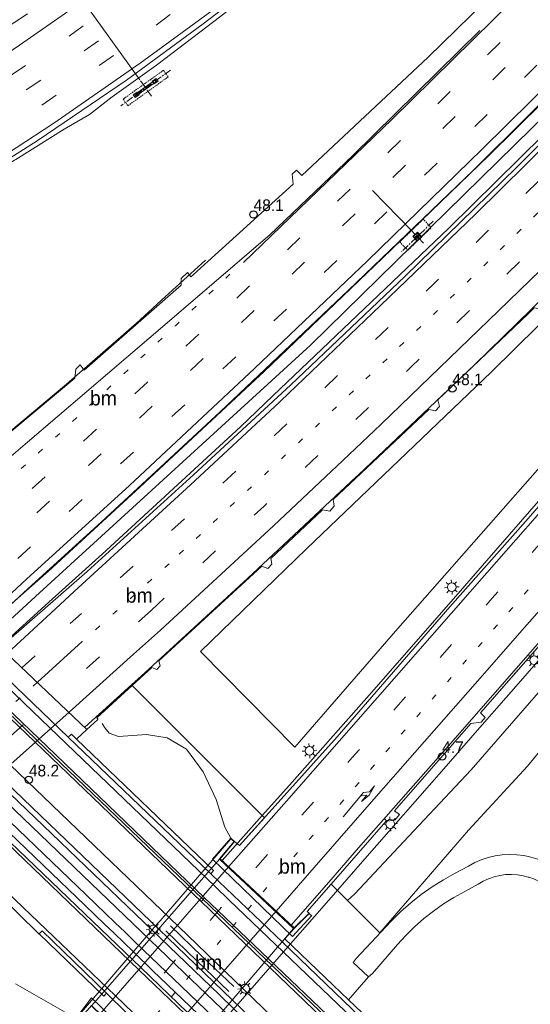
# Model space of a CAD drawing. Header units: metres. Extents: x 83575 to 86200, y 450600 to 453750.
# Tile 17 of 94: x 84313 to 84400, y 451413 to 451582. Entities that reach past the tile are written whole.
import ezdxf
from ezdxf.enums import TextEntityAlignment as Align

# ---------------------------------------------------------------- set-up
doc = ezdxf.new("R2010")
doc.units = ezdxf.units.M
for name, pattern in [('13strp', [4, 1, -3]), ('39strp', [12, 3, -9]), ('CENTER', [2, 1.25, -0.25, 0.25, -0.25]), ('DASHED2', [0.375, 0.25, -0.125])]:
    doc.linetypes.add(name, pattern=pattern)
for name, color, linetype, lineweight in [('bw-bs-portaal', 253, 'Continuous', 18), ('bw-bs-uithouder', 253, 'Continuous', 18), ('gr-bs-geleiderail', 253, 'geleiderail', 18), ('gw-bs-grondwerklijn', 253, 'Continuous', 18), ('kd-bs-kadastralegrens', 253, 'Continuous', 18), ('kw-bs-viaduct', 253, 'Continuous', 18), ('mk-bs-13streep 0.45', 253, '13strp', 18), ('mk-bs-39streep 0.15', 253, '39strp', 18), ('mk-bs-pijlre750', 253, 'Continuous', 18), ('mk-bs-streep 0.15', 253, 'Continuous', 18), ('og-bs-bebouwing', 253, 'Continuous', 18), ('og-bs-spoor HTM', 253, 'Continuous', 25), ('vh-bs-randverharding', 253, 'Continuous', 18), ('wm-bs-hectometerbord text', 253, 'Continuous', 18), ('wm-bs-lichtmast', 253, 'Continuous', 18), ('wm-bs-lijnverlich', 253, 'lijnverlich', 18)]:
    doc.layers.add(name, color=color, linetype=linetype, lineweight=lineweight)
doc.styles.add('rtw_iso', font='iso-rtw.shx')
doc.linetypes.add('geleiderail', pattern='A,2,-1,[175,RTW.shx,S=0.5,R=0,X=0,Y=0],-1', length=4)
doc.linetypes.add('lijnverlich', pattern='A,0,-5,[22,RTW.shx,S=1,R=0,X=-0.625,Y=0],2.5,-0.5,[3,RTW.shx,S=0.5,R=0,X=0,Y=0],-0.5,2.5,[22,RTW.shx,S=1,R=180,X=0.625,Y=0],-5', length=16)

# ---------------------------------------------------------------- blocks, each defined once
blk = doc.blocks.new('poer uithouder-flat-11')
h = blk.add_hatch()
h.set_pattern_fill('ACET-2D-ANSI31', color=252, scale=0.05, angle=44.0243, style=0)
h.set_pattern_definition([(89.024253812, (-84380.988, -451545.063), (-0.15872698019, 0.002703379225), [])])
h.paths.add_polyline_path([(-0.3, -0.01), (0.02, 0.3), (0.3, 0.01), (-0.02, -0.3)])
at = {"layer": 'bw-bs-uithouder', "linetype": 'DASHED2'}
blk.add_lwpolyline([(1.01, 2.99), (-3.02, -0.9), (-1.63, -2.34), (2.4, 1.55)], close=True, dxfattribs=at)
at = {"layer": 'bw-bs-uithouder', "linetype": 'CENTER'}
for points in [[(2.73, 2.64), (-2.73, -2.64)], [(1.08, -1.11), (-1.7, 1.76)]]:
    blk.add_lwpolyline(points, dxfattribs=at)
blk.add_lwpolyline([(0.01, 0.78), (-0.78, 0.01), (-0.01, -0.78), (0.78, -0.01)], close=True, dxfattribs=at)
at = {"layer": 'bw-bs-uithouder', "linetype": 'Continuous'}
for points in [[(-0.02, 0.62), (-0.61, 0.05), (-0.62, -0.02), (-0.05, -0.61), (0.02, -0.62), (0.61, -0.05), (0.62, 0.02), (0.05, 0.61)], [(0.02, 0.3), (-0.3, -0.01), (-0.02, -0.3), (0.3, 0.01)]]:
    blk.add_lwpolyline(points, close=True, dxfattribs=at)
blk = doc.blocks.new('poer SB40-flat-105')
h = blk.add_hatch()
h.set_pattern_fill('ACET-2D-ANSI31', color=252, angle=35.6019, style=0)
h.set_pattern_definition([(80.6018825, (-84334.474, -451570.4527), (-3.13238365, 0.518457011), [])])
h.paths.add_polyline_path([(-1.77, -1.27), (1.77, 1.27), (1.57, 1.55), (-1.98, -0.99)])
at = {"layer": 'bw-bs-portaal', "linetype": 'CENTER'}
for points in [[(4.17, 3.2), (-4.37, -2.91)], [(0.89, -1.24), (-1.09, 1.52)]]:
    blk.add_lwpolyline(points, dxfattribs=at)
at = {"layer": 'bw-bs-portaal', "linetype": 'DASHED2'}
blk.add_lwpolyline([(-3.15, -2.9), (3.76, 2.05), (2.95, 3.19), (-3.96, -1.76)], close=True, dxfattribs=at)
at = {"layer": 'bw-bs-portaal', "linetype": 'CENTER'}
for points in [[(1.37, 0.83), (1.02, 1.32), (1.67, 1.78), (2.02, 1.3), (1.37, 0.83)], [(-1.88, -1.5), (-2.23, -1.01), (-1.58, -0.55), (-1.23, -1.03), (-1.88, -1.5)]]:
    blk.add_lwpolyline(points, close=True, dxfattribs=at)
at = {"layer": 'bw-bs-portaal', "linetype": 'Continuous'}
blk.add_lwpolyline([(1.77, 1.27), (1.57, 1.55), (-1.98, -0.99), (-1.77, -1.27)], close=True, dxfattribs=at)
blk = doc.blocks.new('pijlr-flat-94')
at = {"layer": 'mk-bs-pijlre750'}
for p, q in [((5.34, 5.32), (4.43, 3.74)), ((5.34, 5.32), (4.51, 4.31)), ((0, 0), (3.46, 4.21)), ((4.04, 3.74), (2.98, 3.63)), ((3.12, 2.61), (4.04, 3.74)), ((4.43, 3.74), (3.12, 2.61)), ((4.51, 4.31), (3.46, 4.21))]:
    blk.add_line(p, q, dxfattribs=at)
blk = doc.blocks.new('dtbattr-l-flat-16')
at = {"layer": 'mk-bs-13streep 0.45', "style": 'rtw_iso'}
blk.add_attdef('TAG', (0, 0), '', height=2.5, dxfattribs=at)
blk = doc.blocks.new('dtbattr-l-flat-17')
at = {"layer": 'mk-bs-13streep 0.45', "style": 'rtw_iso'}
blk.add_attdef('TAG', (0, 0), '', height=2.5, dxfattribs=at)
blk = doc.blocks.new('dtbattr-l-flat-18')
at = {"layer": 'mk-bs-13streep 0.45', "style": 'rtw_iso'}
blk.add_attdef('TAG', (0, 0), '', height=2.5, dxfattribs=at)
blk = doc.blocks.new('dtbattr-l-flat-39')
at = {"layer": 'mk-bs-13streep 0.45', "style": 'rtw_iso'}
blk.add_attdef('TAG', (0, 0), '', height=2.5, dxfattribs=at)
blk = doc.blocks.new('HMP1-flat-44')
at = {"color": 253}
blk.add_circle((0, 0), 0.625, dxfattribs=at)
blk = doc.blocks.new('HMP1-flat-45')
at = {"color": 253}
blk.add_circle((0, 0), 0.625, dxfattribs=at)
blk = doc.blocks.new('HMP1-flat-47')
at = {"color": 253}
blk.add_circle((0, 0), 0.625, dxfattribs=at)
blk = doc.blocks.new('HMP1-flat-48')
at = {"color": 253}
blk.add_circle((0, 0), 0.625, dxfattribs=at)
blk = doc.blocks.new('lantaarnpaal-flat-37')
at = {"layer": 'wm-bs-lichtmast'}
for p, q in [((-0.57, 0.49), (-0.95, 0.82)), ((-0.05, 0.75), (-0.09, 1.25)), ((0.49, 0.57), (0.82, 0.95)), ((0.75, 0.05), (1.25, 0.09)), ((-1.25, -0.09), (-0.75, -0.05)), ((-0.49, -0.57), (-0.82, -0.95)), ((0.05, -0.75), (0.09, -1.25)), ((0.57, -0.49), (0.95, -0.82))]:
    blk.add_line(p, q, dxfattribs=at)
blk.add_circle((0, 0), 0.75, dxfattribs=at)
blk = doc.blocks.new('lantaarnpaal-flat-65')
at = {"layer": 'wm-bs-lichtmast'}
for p, q in [((-0.57, 0.49), (-0.95, 0.82)), ((-0.05, 0.75), (-0.09, 1.25)), ((0.49, 0.57), (0.82, 0.95)), ((0.75, 0.05), (1.25, 0.09)), ((-1.25, -0.09), (-0.75, -0.05)), ((-0.49, -0.57), (-0.82, -0.95)), ((0.05, -0.75), (0.09, -1.25)), ((0.57, -0.49), (0.95, -0.82))]:
    blk.add_line(p, q, dxfattribs=at)
blk.add_circle((0, 0), 0.75, dxfattribs=at)
blk = doc.blocks.new('lantaarnpaal-flat-66')
at = {"layer": 'wm-bs-lichtmast'}
for p, q in [((-0.57, 0.49), (-0.95, 0.82)), ((-0.05, 0.75), (-0.09, 1.25)), ((0.49, 0.57), (0.82, 0.95)), ((0.75, 0.05), (1.25, 0.09)), ((-1.25, -0.09), (-0.75, -0.05)), ((-0.49, -0.57), (-0.82, -0.95)), ((0.05, -0.75), (0.09, -1.25)), ((0.57, -0.49), (0.95, -0.82))]:
    blk.add_line(p, q, dxfattribs=at)
blk.add_circle((0, 0), 0.75, dxfattribs=at)
blk = doc.blocks.new('lantaarnpaal-flat-113')
at = {"layer": 'wm-bs-lichtmast'}
for p, q in [((-0.57, 0.49), (-0.95, 0.82)), ((-0.05, 0.75), (-0.09, 1.25)), ((0.49, 0.57), (0.82, 0.95)), ((0.75, 0.05), (1.25, 0.09)), ((-1.25, -0.09), (-0.75, -0.05)), ((-0.49, -0.57), (-0.82, -0.95)), ((0.05, -0.75), (0.09, -1.25)), ((0.57, -0.49), (0.95, -0.82))]:
    blk.add_line(p, q, dxfattribs=at)
blk.add_circle((0, 0), 0.75, dxfattribs=at)
blk = doc.blocks.new('lantaarnpaal-flat-114')
at = {"layer": 'wm-bs-lichtmast'}
for p, q in [((-0.57, 0.49), (-0.95, 0.82)), ((-0.05, 0.75), (-0.09, 1.25)), ((0.49, 0.57), (0.82, 0.95)), ((0.75, 0.05), (1.25, 0.09)), ((-1.25, -0.09), (-0.75, -0.05)), ((-0.49, -0.57), (-0.82, -0.95)), ((0.05, -0.75), (0.09, -1.25)), ((0.57, -0.49), (0.95, -0.82))]:
    blk.add_line(p, q, dxfattribs=at)
blk.add_circle((0, 0), 0.75, dxfattribs=at)
blk = doc.blocks.new('lantaarnpaal-flat-161')
at = {"layer": 'wm-bs-lichtmast'}
for p, q in [((-0.57, 0.49), (-0.95, 0.82)), ((-0.05, 0.75), (-0.09, 1.25)), ((0.49, 0.57), (0.82, 0.95)), ((0.75, 0.05), (1.25, 0.09)), ((-1.25, -0.09), (-0.75, -0.05)), ((-0.49, -0.57), (-0.82, -0.95)), ((0.05, -0.75), (0.09, -1.25)), ((0.57, -0.49), (0.95, -0.82))]:
    blk.add_line(p, q, dxfattribs=at)
blk.add_circle((0, 0), 0.75, dxfattribs=at)

msp = doc.modelspace()

# ---------------------------------------------------------------- linework, layer by layer
at = {"layer": 'bw-bs-portaal', "flags": 128}
msp.add_lwpolyline([(84321.47, 451588.61), (84333.38, 451571.98)], dxfattribs=at)
at = {"layer": 'bw-bs-uithouder'}
msp.add_lwpolyline([(84379.98, 451546.11), (84373.31, 451553.01)], dxfattribs=at)
at = {"layer": 'gr-bs-geleiderail', "flags": 128}
for points in [[(84583.43, 451762.68), (84572.33, 451749.65), (84566.8, 451743.45), (84528.02, 451699.9), (84480.85, 451648.7), (84433.7, 451599.57), (84412.16, 451577.66), (84393.23, 451558.92), (84375.07, 451541.41), (84354.66, 451521.82), (84353.19, 451520.45), (84333.36, 451502.02), (84317.68, 451487.6), (84314.87, 451485.13)], [(84586.34, 451759.87), (84570.03, 451740.96), (84566.79, 451737.21), (84508.08, 451671.72), (84442.03, 451601.93), (84414.84, 451574.57), (84386.43, 451546.49), (84356.18, 451517.7), (84350.62, 451512.41), (84326.88, 451490.5), (84317.76, 451482.24)], [(84609.57, 451737.41), (84595.41, 451721.29), (84593.91, 451719.58), (84556.17, 451676.4), (84522.83, 451638.26), (84498.19, 451610.13), (84468.14, 451575.69), (84441.07, 451544.54), (84431.36, 451533.54), (84420.92, 451521.61), (84406.04, 451504.46), (84390.23, 451486.32), (84389.15, 451485.08), (84373.61, 451467.25), (84359.04, 451450.84), (84354.38, 451445.62)], [(84538.58, 451625.45), (84530.33, 451616.8), (84524.8, 451610.88), (84517.92, 451603.14), (84498.55, 451580.97), (84491.18, 451572.76), (84484.5, 451565.68), (84463.43, 451543.7), (84453.07, 451532.84), (84431.56, 451509.28), (84414.88, 451490.19), (84402.59, 451476.15), (84402, 451475.48), (84385.91, 451457.06), (84370.91, 451440.04), (84365.82, 451434.18)], [(84267.62, 451532.38), (84276.39, 451537.04), (84286.78, 451542.92), (84298.38, 451549.76), (84311.85, 451558.19), (84312.08, 451558.33), (84320.39, 451563.51), (84324.71, 451566.03), (84328.64, 451569.06), (84336.23, 451574.53), (84346.08, 451582.01), (84358.88, 451591.92), (84368.62, 451599.9), (84376.73, 451606.51)], [(84331.93, 451468.07), (84334.2, 451470.14), (84351.87, 451486.3), (84370.44, 451503.73), (84370.89, 451504.15), (84390.79, 451523.03), (84407.94, 451539.74), (84427.95, 451559.46)], [(84344.65, 451541.04), (84337.73, 451534.7), (84332.8, 451530.19), (84320.77, 451519.69), (84301.27, 451503.42), (84298.69, 451501.31)], [(84306.33, 451477.62), (84314.87, 451485.13)], [(84309.37, 451474.63), (84317.76, 451482.24)], [(84331.93, 451468.07), (84323.95, 451460.78)], [(84347.47, 451437.87), (84354.38, 451445.62)], [(84359.35, 451426.75), (84365.82, 451434.18)]]:
    msp.add_lwpolyline(points, dxfattribs=at)
at = {"layer": 'gw-bs-grondwerklijn'}
for p, q in [((84324.29, 451460.38), (84322.52, 451458.7)), ((84359.84, 451426.22), (84358.26, 451424.44)), ((84372.64, 451417.88), (84369.2, 451413.95))]:
    msp.add_line(p, q, dxfattribs=at)
at = {"layer": 'gw-bs-grondwerklijn', "flags": 128}
for points in [[(84407.94, 451512.14), (84377.25, 451477.27), (84359.96, 451457.34), (84343.77, 451473.8), (84361.98, 451491.4), (84393.74, 451521.83), (84421.88, 451549.63)], [(84401.8, 451466.76), (84390.24, 451453.43), (84379.51, 451441.98), (84370.26, 451432.15), (84369.01, 451430.99), (84366.18, 451433.82), (84375.58, 451444.59), (84377.18, 451444.89), (84377.95, 451445.79), (84377.1, 451446.4), (84390.16, 451461.4), (84391.94, 451461.64), (84392.65, 451462.46), (84391.83, 451463.24), (84405.2, 451478.5)], [(84339.06, 451400.5), (84345.65, 451408.03), (84352.23, 451415.55), (84358.81, 451423.08), (84365.4, 451430.61), (84371.98, 451438.14), (84378.56, 451445.66), (84385.15, 451453.19), (84391.73, 451460.72), (84398.31, 451468.25), (84404.9, 451475.77)], [(84326.13, 451462.2), (84325.96, 451462.37), (84332.05, 451467.95), (84354.77, 451445.23), (84350.48, 451440.43), (84349.62, 451441.14), (84348.98, 451441.7), (84347.98, 451443.58), (84346.48, 451448.35), (84344.24, 451453.14), (84341.36, 451457.03), (84338.08, 451458.97), (84334.53, 451459.52), (84329.7, 451459.18), (84328.11, 451459.76), (84327.43, 451460.6), (84326.91, 451461.39)], [(84405.54, 451460.96), (84399.9, 451454.1), (84389.78, 451443.11), (84374.57, 451425.43), (84369.01, 451430.99), (84370.26, 451432.15), (84379.51, 451441.98), (84390.24, 451453.43), (84401.8, 451466.76)], [(84312.03, 451416.72), (84320.41, 451411.86), (84319.5, 451410.97), (84315.33, 451406.2), (84306.48, 451396.3), (84292.44, 451380.28), (84275.26, 451360.27), (84259.49, 451342.42), (84242.02, 451322.7), (84225.95, 451304.7), (84208.97, 451285.22), (84193.28, 451266.24), (84164.28, 451234.1), (84123.61, 451185.95), (84107.84, 451165.63), (84098.51, 451151.49)]]:
    msp.add_lwpolyline(points, dxfattribs=at)
at = {"layer": 'kd-bs-kadastralegrens'}
for p, q in [((84317.17, 451457.13), (84253.5, 451518.33)), ((84382.75, 451394.35), (84317.17, 451457.13))]:
    msp.add_line(p, q, dxfattribs=at)
at = {"layer": 'kw-bs-viaduct', "flags": 128}
for points in [[(84335.73, 451397.42), (84335.59, 451397.56), (84335.42, 451397.74), (84337.91, 451400.57), (84325.04, 451412.96), (84322.71, 451410.29), (84322.31, 451410.64), (84336.53, 451427.16), (84336.86, 451427.54), (84348.98, 451441.63), (84349.55, 451441.14), (84347.06, 451438.18), (84359.84, 451426.22), (84362.42, 451428.78), (84362.61, 451428.6), (84362.83, 451428.41)], [(84362.9, 451428.41), (84359.56, 451424.84), (84345.81, 451438.09), (84348.98, 451441.7), (84349.62, 451441.14), (84347.13, 451438.19), (84359.84, 451426.29), (84362.42, 451428.84)], [(84322.71, 451410.22), (84322.24, 451410.64), (84323.22, 451411.89), (84325.08, 451414.27), (84338.78, 451401.03), (84335.73, 451397.34), (84335.35, 451397.74), (84337.84, 451400.57), (84325.04, 451412.89)]]:
    msp.add_lwpolyline(points, dxfattribs=at)
at = {"layer": 'mk-bs-13streep 0.45', "flags": 128}
for points in [[(84592.72, 451753.71), (84590.64, 451751.27), (84576.87, 451735.66), (84542.38, 451696.54), (84496.69, 451646.7), (84448.74, 451596.28), (84421.65, 451568.9), (84408.61, 451555.97), (84390.64, 451538.29), (84364.85, 451513.62), (84362.75, 451511.65), (84338.4, 451488.86)], [(84615.9, 451731.3), (84606.88, 451720.97), (84602.42, 451715.86), (84560.23, 451667.52), (84518.72, 451620.09), (84481.23, 451577.2), (84449.88, 451541.43), (84432.78, 451521.74), (84416.07, 451502.63), (84400.42, 451484.83), (84396.59, 451480.46), (84384.58, 451466.78), (84368.71, 451448.67), (84360.59, 451439.41), (84353.92, 451431.82), (84331.78, 451406.41), (84308.82, 451380.16), (84271, 451336.88)], [(84348.84, 451538.59), (84339.52, 451529.78), (84318.43, 451510.15), (84300.47, 451493.82)], [(84338.4, 451488.86), (84323.49, 451475.49)], [(84315.82, 451468.5), (84290.43, 451445.92)]]:
    msp.add_lwpolyline(points, dxfattribs=at)
at = {"layer": 'mk-bs-39streep 0.15', "flags": 128}
for points in [[(84542.56, 451802.19), (84528.87, 451784.9), (84514.99, 451767.85), (84493.76, 451742.85), (84475.74, 451722.46), (84453.55, 451698.36), (84436.72, 451680.82), (84417.7, 451661.65), (84394.07, 451638.84), (84376.39, 451622.82), (84358.23, 451607.36), (84339.49, 451592.65), (84319.92, 451578.6), (84299.97, 451565.26), (84279.65, 451553.15), (84258.66, 451541.53)], [(84545.25, 451799.59), (84532.93, 451784.22), (84519.68, 451767.86), (84504.21, 451749.46), (84486.36, 451728.99), (84464.18, 451704.53), (84447.58, 451686.95), (84430.79, 451669.69), (84413.91, 451652.92), (84396.25, 451636.06), (84378.55, 451619.98), (84360.34, 451604.48), (84341.54, 451589.75), (84321.99, 451575.64), (84301.92, 451562.34), (84281.4, 451550.02), (84260.36, 451538.38)], [(84547.75, 451797.17), (84536.09, 451782.44), (84521.77, 451764.86), (84506.37, 451746.47), (84489.77, 451727.46), (84473.19, 451709.05), (84456.27, 451690.93), (84439.51, 451673.5), (84422.51, 451656.39), (84405.15, 451639.51), (84387.51, 451623.14), (84370.71, 451608.51), (84353.01, 451593.97), (84333.78, 451579.61), (84313.95, 451565.81), (84293.55, 451553.01), (84272.72, 451541.06), (84262.02, 451535.28)], [(84574.85, 451771.76), (84552.14, 451745.67), (84528.53, 451719.01), (84498.42, 451685.83), (84473.98, 451659.48), (84447.44, 451631.53), (84422.54, 451605.85), (84399.59, 451582.75), (84380.48, 451563.88), (84356.79, 451540.94), (84337.34, 451522.53), (84313.32, 451500.3), (84304.3, 451492.17)], [(84306.78, 451489.55), (84324.63, 451505.77), (84348.53, 451528.12), (84374.36, 451552.82), (84393.61, 451571.68), (84416.93, 451594.98), (84441.68, 451620.36), (84466.47, 451646.22), (84484.87, 451665.83), (84507.12, 451689.93), (84531.13, 451716.5), (84555.5, 451743.89), (84578.31, 451770.16)], [(84581.16, 451767.88), (84550.79, 451733.14), (84517.69, 451696.28), (84477.32, 451652.46), (84436.13, 451609.37), (84393.96, 451566.98), (84359.7, 451533.7), (84342.34, 451517.35), (84315.99, 451493.02), (84309.27, 451486.91)], [(84589.97, 451756.36), (84584.17, 451749.6), (84573.89, 451737.96), (84543.47, 451703.49), (84503.93, 451659.99), (84463.6, 451617.18), (84423.02, 451575.57), (84406.74, 451559.41), (84383.9, 451537.02), (84359.99, 451514.19), (84358.9, 451513.15), (84333.32, 451489.47), (84321.42, 451478.58)], [(84335.36, 451480.9), (84354.71, 451498.77), (84365.57, 451509.05), (84380, 451522.72), (84404.95, 451546.93), (84427.64, 451569.55), (84444.09, 451586.08), (84492.43, 451636.54), (84541.68, 451689.96), (84579.86, 451733.34), (84593.61, 451748.95), (84595.43, 451751.08)], [(84107.96, 451141.62), (84116.94, 451155.23), (84127.27, 451170.22), (84138.42, 451185.6), (84149.28, 451199.91), (84158.64, 451211.79), (84174.35, 451230.98), (84190.19, 451249.71), (84206.21, 451268.28), (84236.4, 451303.03), (84268.68, 451339.92), (84301.76, 451377.84), (84329.15, 451408.93), (84351.28, 451434.3), (84357.99, 451442.01), (84370.27, 451456.09), (84391.73, 451480.51), (84393.87, 451482.97), (84409.43, 451500.76), (84424.93, 451518.57), (84446.38, 451543.16), (84469.87, 451569.93), (84516.6, 451623.38), (84563.42, 451676.93), (84599.43, 451718.18), (84604.02, 451723.43), (84613.19, 451733.92)], [(84335.36, 451480.9), (84318.6, 451465.86)], [(84313.16, 451471.03), (84321.42, 451478.58)], [(84287.79, 451448.49), (84313.16, 451471.03)], [(84293.16, 451443.26), (84318.6, 451465.86)]]:
    msp.add_lwpolyline(points, dxfattribs=at)
at = {"layer": 'mk-bs-streep 0.15', "flags": 128}
for points in [[(84539.93, 451804.73), (84526.64, 451787.97), (84513.49, 451771.75), (84495.97, 451750.87), (84478.47, 451730.87), (84460.43, 451711.07), (84448.51, 451698.36), (84434.17, 451683.35), (84417.36, 451666.39), (84402.74, 451652.09), (84387.7, 451637.87), (84371.79, 451623.63), (84356.7, 451610.84), (84342.41, 451599.42), (84326.04, 451587.29), (84311.96, 451577.44), (84296.77, 451567.52), (84278.75, 451556.78), (84259.39, 451546.02), (84256, 451544.22)], [(84550.49, 451794.53), (84547.77, 451791.26), (84538.39, 451779.44), (84524.15, 451761.9), (84508.75, 451743.62), (84490.27, 451722.51), (84472.78, 451703.15), (84453.76, 451682.93), (84433.75, 451662.39), (84414.86, 451643.72), (84395.76, 451625.75), (84377.85, 451609.72), (84363, 451597.31), (84349.35, 451586.52), (84333.45, 451574.84), (84318.61, 451564.56), (84305.6, 451556.1), (84293.48, 451548.73), (84279.27, 451540.49), (84266.71, 451533.59)], [(84572.14, 451774.16), (84531.87, 451728.25), (84508.15, 451701.95), (84474.9, 451665.79), (84451.26, 451640.79), (84423.91, 451612.45), (84397.52, 451585.81), (84376.68, 451565.21), (84351.14, 451540.6)], [(84313.89, 451486.19), (84331.59, 451502.31), (84353.07, 451522.41), (84372.44, 451540.88), (84392.14, 451560.06), (84409.12, 451576.87), (84435.23, 451603.24), (84465.29, 451634.37), (84494.74, 451665.75), (84526.09, 451700.05), (84554.75, 451732.11), (84583.67, 451765.23)], [(84587.28, 451758.96), (84571.03, 451740.18), (84560.28, 451727.75), (84501.02, 451662.13), (84448.38, 451606.55), (84416.76, 451574.47), (84408.27, 451565.98), (84391.03, 451549), (84374.69, 451533.21), (84357.55, 451516.83), (84357.34, 451516.63), (84342.07, 451502.42), (84322.1, 451484.07), (84318.89, 451481.11)], [(84597.98, 451748.62), (84584.37, 451732.75), (84582.84, 451731.03), (84530.88, 451672.78), (84470.72, 451608.34), (84426.99, 451563.73), (84411.16, 451548.06), (84394.93, 451532.31), (84374.74, 451512.8), (84368.2, 451506.62), (84356.29, 451495.39), (84336.9, 451477.46)], [(84610.65, 451736.37), (84601.91, 451726.39), (84596.62, 451720.35), (84582.06, 451703.74), (84562.11, 451680.89), (84535.35, 451650.31), (84498.26, 451607.72), (84469.43, 451574.82), (84443.59, 451545.31), (84425.2, 451524.2), (84408.27, 451504.78), (84391.25, 451485.39), (84390.05, 451484.01), (84374.15, 451465.86), (84358.53, 451448.1), (84355.43, 451444.57)], [(84621.28, 451726.09), (84618.69, 451723.13), (84608.34, 451711.28), (84592.36, 451692.98), (84567.26, 451664.38), (84532.38, 451624.46), (84508.12, 451596.9), (84496.35, 451583.79), (84474.21, 451560.12), (84451.91, 451536.63), (84440.28, 451524.3), (84423.87, 451505.97), (84406.29, 451485.77), (84399.39, 451477.89), (84390.95, 451468.25), (84373.52, 451448.41), (84363.31, 451436.69)], [(84391.71, 451580.46), (84369.9, 451559.01), (84355.69, 451545.34), (84334.93, 451527.56), (84324.25, 451518.45), (84314.09, 451509.74), (84301.23, 451498.75)], [(84305.5, 451478.42), (84313.89, 451486.19)], [(84310.6, 451473.46), (84318.89, 451481.11)], [(84321.24, 451463.35), (84332.28, 451473.35), (84336.9, 451477.46)], [(84315.81, 451468.51), (84323.49, 451475.49)], [(84321.24, 451463.35), (84295.94, 451440.88)], [(84348.6, 451436.8), (84355.43, 451444.57)], [(84348.6, 451436.8), (84326.49, 451411.49)], [(84363.31, 451436.69), (84356.75, 451429.18)], [(84334.56, 451403.73), (84356.75, 451429.18)]]:
    msp.add_lwpolyline(points, dxfattribs=at)
at = {"layer": 'og-bs-bebouwing'}
for p, q in [((84345.54, 451435.61), (84321.07, 451459.07)), ((84378.38, 451404.13), (84357.78, 451423.88)), ((84366.57, 451416.48), (84369.2, 451413.95)), ((84369.2, 451413.95), (84376.85, 451406.63))]:
    msp.add_line(p, q, dxfattribs=at)
for points in [[(84321.07, 451459.07), (84321.62, 451459.57), (84322.52, 451458.7)], [(84322.52, 451458.7), (84346.03, 451436.17), (84345.54, 451435.61)], [(84316.11, 451425.29), (84316.6, 451425.78), (84327.65, 451415.07)], [(84327.65, 451415.07), (84327.2, 451414.55), (84316.11, 451425.29)], [(84357.78, 451423.88), (84358.26, 451424.44), (84366.57, 451416.48)]]:
    msp.add_lwpolyline(points, dxfattribs=at)
at = {"layer": 'og-bs-spoor HTM'}
for points in [[(84371.24, 451384.74), (84340.71, 451414.06), (84335.62, 451418.95), (84332.25, 451422.19), (84330.6, 451423.78), (84328.95, 451425.37), (84327.29, 451426.96), (84325.64, 451428.54), (84323.99, 451430.13), (84231.33, 451519.15), (84228.92, 451521.46), (84226.51, 451523.76), (84224.9, 451525.29), (84224.02, 451526.14), (84222.15, 451527.91), (84220.27, 451529.68), (84219.34, 451530.57), (84218.45, 451531.4), (84217.64, 451532.16), (84216.83, 451532.92), (84216.01, 451533.68), (84214.38, 451535.19), (84213.57, 451535.94)], [(84400, 451359.09), (84379.86, 451378.44), (84369.69, 451388.22), (84339.16, 451417.54), (84334.07, 451422.43), (84332.42, 451424.02), (84330.77, 451425.61), (84329.11, 451427.2), (84327.46, 451428.78), (84325.81, 451430.37), (84324.14, 451431.97), (84232.47, 451520.04), (84229.68, 451522.72), (84227.81, 451524.5), (84225.94, 451526.29), (84225.09, 451527.1), (84224.28, 451527.87), (84222.67, 451529.4), (84221.86, 451530.16), (84221.05, 451530.92)], [(84234.38, 451521.01), (84235.3, 451520.11), (84238.02, 451517.5), (84340.94, 451418.63), (84346.02, 451413.75), (84356.2, 451403.97), (84366.37, 451394.2), (84376.55, 451384.42), (84386.73, 451374.64), (84391.81, 451369.76), (84400, 451361.89)], [(84235.37, 451522.04), (84239.02, 451518.54), (84347.02, 451414.78), (84352.1, 451409.89), (84362.28, 451400.12), (84372.46, 451390.34), (84377.54, 451385.46), (84390.26, 451373.23), (84395.35, 451368.35), (84400, 451363.88)]]:
    msp.add_lwpolyline(points, dxfattribs=at)
at = {"layer": 'vh-bs-randverharding'}
for p, q in [((84307.3, 451472.28), (84321.07, 451459.07)), ((84345.54, 451435.61), (84347, 451434.21)), ((84347, 451434.21), (84357.78, 451423.88)), ((84344.49, 451431.47), (84343.91, 451430.84)), ((84343.91, 451430.84), (84382.31, 451393.95)), ((84362.37, 451405.01), (84339.98, 451426.54)), ((84360.49, 451403.12), (84338.18, 451424.58)), ((84333.51, 451419.48), (84333.18, 451419.12)), ((84372.64, 451417.88), (84369.97, 451420.34)), ((84328.62, 451414.14), (84327.65, 451415.07)), ((84340, 451403.1), (84328.62, 451414.14))]:
    msp.add_line(p, q, dxfattribs=at)
for points in [[(84454.04, 451620.48), (84450.15, 451616.33), (84413.62, 451579.35), (84400, 451565.81)], [(84400, 451558.95), (84416.98, 451575.94), (84457.39, 451617.62)], [(84472.36, 451604.88), (84455.76, 451587.31), (84456.62, 451586.54), (84455.78, 451585.61), (84454.32, 451585.73), (84438.22, 451569.35), (84439.07, 451568.66), (84438.07, 451567.68), (84436.52, 451567.78), (84430.01, 451561.34), (84421.8, 451552.93), (84422.08, 451551.85), (84421.49, 451551.22), (84420.41, 451551.44), (84402.78, 451534.53), (84402.98, 451533.23), (84402.41, 451532.58), (84401.04, 451532.8), (84400, 451531.8)], [(84359.94, 451593.66), (84344.21, 451581.59), (84331.08, 451571.91), (84315.76, 451561.53), (84300.5, 451551.87), (84284.67, 451542.66), (84260.01, 451528.94), (84260.31, 451527.85), (84255.94, 451525.74), (84240.29, 451540.68), (84244.13, 451542.5), (84244.21, 451542.46), (84264.43, 451553.04), (84265.08, 451554.46), (84266.07, 451555.05), (84266.71, 451554.17), (84281.59, 451562.66), (84284.65, 451564.56), (84285.13, 451566.16), (84286.12, 451566.64), (84286.61, 451565.7), (84296.45, 451571.83), (84305.51, 451577.73), (84314.06, 451583.36)], [(84400, 451496.65), (84403.48, 451500.6), (84418.51, 451517.59), (84434.44, 451535.97), (84442.98, 451545.78), (84483.04, 451592.14), (84484.88, 451594.23)], [(84304.7, 451506.16), (84322.19, 451520.77), (84322.4, 451522.3), (84323.12, 451523.05), (84323.82, 451522.11), (84340.48, 451536.72), (84340.47, 451537.89), (84341.53, 451538.88), (84342.1, 451538.16), (84342.51, 451538.51), (84345.01, 451540.78), (84359.69, 451554.07), (84359.53, 451555.78), (84360.23, 451556.48), (84361.17, 451555.58), (84382.87, 451575.88), (84400, 451592.74)], [(84499.05, 451582.16), (84488, 451569.78), (84454.32, 451534.35), (84437.87, 451516.33), (84421.42, 451497.09), (84422.27, 451496.38), (84421.56, 451495.61), (84419.7, 451495.27), (84406.67, 451480.18), (84407.58, 451479.62), (84406.87, 451478.66), (84405.2, 451478.5), (84400, 451472.56)], [(84400, 451565.81), (84390.64, 451556.5), (84369.2, 451535.89), (84347.14, 451514.97), (84326.72, 451495.99), (84314.84, 451485.16), (84307.37, 451478.35)], [(84310.38, 451475.35), (84324.35, 451487.53), (84342.6, 451504.12), (84359.28, 451519.58), (84378.83, 451538.21), (84398, 451556.96), (84400, 451558.95)], [(84400, 451531.8), (84384.53, 451517), (84384.83, 451515.9), (84384.1, 451515.14), (84382.99, 451515.37), (84366.57, 451499.91), (84366.73, 451498.73), (84365.97, 451497.9), (84364.7, 451498.1), (84355.83, 451489.78), (84356.05, 451488.8), (84355.35, 451488.07), (84354.33, 451488.47), (84336.61, 451472.19), (84336.83, 451471.33), (84336.28, 451470.72), (84335.44, 451471.05), (84332.05, 451467.95), (84325.96, 451462.37), (84326.13, 451462.2), (84326.13, 451462.13), (84324.29, 451460.38), (84309.4, 451474.52)], [(84400, 451472.56), (84391.83, 451463.24), (84392.65, 451462.46), (84391.94, 451461.64), (84390.16, 451461.4), (84377.1, 451446.4), (84377.95, 451445.79), (84377.18, 451444.89), (84375.58, 451444.59), (84366.18, 451433.82), (84362.08, 451429.1), (84362.42, 451428.84), (84362.42, 451428.78), (84359.84, 451426.22), (84347.06, 451438.18), (84349.55, 451441.14), (84349.62, 451441.14), (84350.48, 451440.43), (84367.22, 451459.12), (84386.59, 451481.44), (84400, 451496.65)], [(84289.75, 451487.72), (84319.35, 451459.28), (84346.28, 451433.43)], [(84286.99, 451485.48), (84316.78, 451456.88), (84343.91, 451430.84)], [(84344.49, 451431.47), (84317.45, 451457.44), (84287.67, 451486.04)], [(84339.98, 451426.54), (84318.31, 451447.38), (84282.44, 451481.79)], [(84338.18, 451424.58), (84316.3, 451445.61), (84280.38, 451480.12)], [(84274.58, 451475.42), (84290.87, 451459.79), (84333.18, 451419.12)], [(84274.94, 451475.72), (84291.17, 451460.12), (84325.3, 451427.39), (84333.51, 451419.48)], [(84329.11, 451414.68), (84313.34, 451429.82), (84269.85, 451471.59)], [(84369.97, 451420.34), (84370.47, 451421.04), (84376.5, 451427.45), (84378.13, 451429.07), (84379.86, 451430.6), (84381.66, 451432.03), (84383.54, 451433.35), (84385.49, 451434.57), (84387.51, 451435.69), (84389.76, 451436.91), (84390.84, 451437.51), (84391.98, 451438.01), (84393.15, 451438.4), (84394.35, 451438.68), (84395.58, 451438.86), (84396.81, 451438.93), (84398.05, 451438.88), (84399.27, 451438.73), (84400, 451438.57)], [(84400, 451438.57), (84400.48, 451438.47), (84401.66, 451438.09), (84402.8, 451437.62), (84403.9, 451437.04)], [(84400, 451435.04), (84399.17, 451435.27), (84398.18, 451435.43), (84397.17, 451435.5), (84396.16, 451435.46), (84395.17, 451435.33), (84394.18, 451435.09), (84393.23, 451434.76), (84392.32, 451434.34), (84391.45, 451433.83), (84389.13, 451432.56), (84387.28, 451431.54), (84385.49, 451430.42), (84383.76, 451429.2), (84382.11, 451427.89), (84380.53, 451426.48), (84379.02, 451424.99), (84377.61, 451423.43), (84373.33, 451418.49), (84372.64, 451417.88)], [(84447.9, 451372.34), (84450.4, 451375.16), (84451.23, 451376.25), (84451.7, 451377.53), (84451.79, 451378.89), (84451.48, 451380.22), (84451.39, 451380.43), (84439.07, 451394.04), (84417.08, 451418.26), (84404.36, 451432.34), (84403.63, 451433.04), (84402.84, 451433.66), (84401.99, 451434.2), (84401.09, 451434.65), (84400.14, 451435.01), (84400, 451435.04)], [(84346.28, 451433.43), (84348.72, 451431.08), (84377.94, 451403.09), (84395.95, 451388.66), (84400, 451385.3)], [(84316.11, 451425.29), (84316.06, 451425.23), (84308.76, 451432.36)], [(84383.03, 451394.62), (84346.76, 451429.29), (84344.49, 451431.47)], [(84333.18, 451419.12), (84347.65, 451405.22), (84365.69, 451387.34), (84366.07, 451386.97)], [(84333.51, 451419.48), (84347.97, 451405.57), (84366.48, 451387.77)], [(84351.09, 451393.3), (84343.23, 451401.13), (84329.11, 451414.68)]]:
    msp.add_lwpolyline(points, dxfattribs=at)
at = {"layer": 'vh-bs-randverharding', "flags": 128}
msp.add_lwpolyline([(84325.11, 451412.96), (84347.06, 451438.11), (84359.77, 451426.21), (84337.91, 451400.64)], dxfattribs=at)
at = {"layer": 'wm-bs-lijnverlich'}
for points in [[(84584.8, 451761.35), (84568.26, 451742.32), (84550.96, 451722.41), (84488.31, 451653.3), (84426.9, 451589.5), (84362.68, 451526.43), (84316.16, 451483.84)], [(84316.16, 451483.84), (84296.8, 451466.12), (84229.53, 451408.3), (84159.57, 451351.65), (84087.82, 451297.46), (84014.62, 451245.16), (84008.84, 451241.16)], [(84337.81, 451425.79), (84343.23, 451420.59), (84348.62, 451415.4)], [(84338.64, 451426.63), (84344.06, 451421.41), (84349.48, 451416.21)]]:
    msp.add_lwpolyline(points, dxfattribs=at)

# ---------------------------------------------------------------- block references
for name, p in [('poer SB40-flat-105', (84334.47, 451570.45)), ('HMP1-flat-45', (84352.88, 451548.87)), ('poer uithouder-flat-11', (84380.99, 451545.06)), ('HMP1-flat-48', (84387.01, 451518.95)), ('lantaarnpaal-flat-113', (84386.9, 451484.83)), ('lantaarnpaal-flat-66', (84401.06, 451472.28)), ('lantaarnpaal-flat-65', (84362.48, 451456.73)), ('HMP1-flat-47', (84385.26, 451455.74)), ('HMP1-flat-44', (84314.31, 451451.74)), ('pijlr-flat-94', (84368.28, 451445.38)), ('lantaarnpaal-flat-114', (84376.35, 451444.15)), ('lantaarnpaal-flat-161', (84335.71, 451426.05)), ('lantaarnpaal-flat-37', (84351.43, 451415.86))]:
    msp.add_blockref(name, p)
for name, p in [('dtbattr-l-flat-16', (84324.79, 451516.06)), ('dtbattr-l-flat-18', (84330.94, 451482.17)), ('dtbattr-l-flat-39', (84357.25, 451435.62)), ('dtbattr-l-flat-17', (84342.85, 451419.12))]:
    msp.add_blockref(name, p).add_auto_attribs({'TAG': 'bm'})

# ---------------------------------------------------------------- texts
at = {"layer": 'wm-bs-hectometerbord text', "style": 'rtw_iso'}
for s, p in [('48.1', (84352.88, 451548.85)), ('48.1', (84387.02, 451518.94)), ('4.7', (84385.25, 451455.73)), ('48.2', (84314.31, 451451.72))]:
    msp.add_text(s, height=2, dxfattribs=at).set_placement(p, align=Align.BOTTOM_LEFT)

doc.saveas('drawing.dxf')
